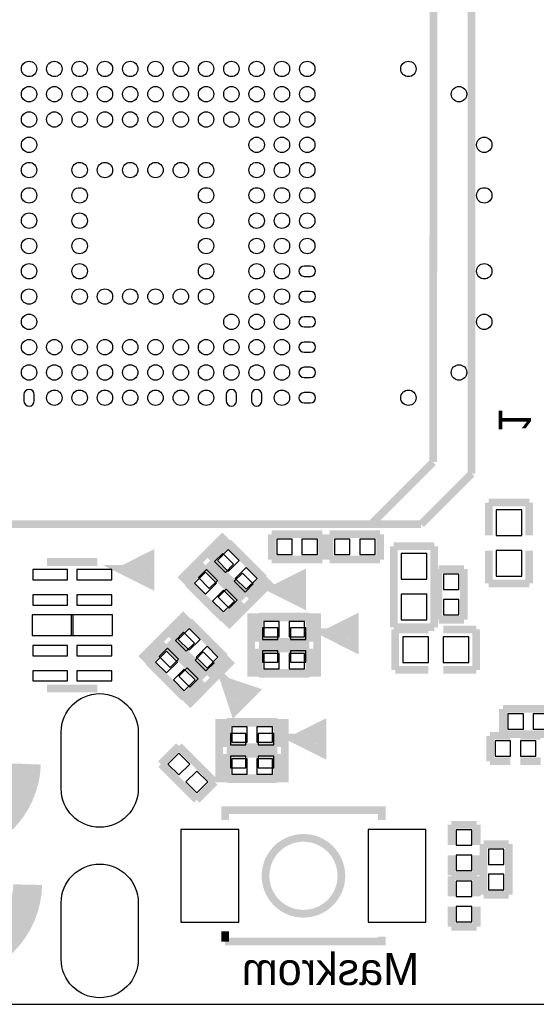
# Model space of a CAD drawing. Extents: x 0 to 65, y -0.2 to 30.2.
# Tile 2 of 237: x 13.9 to 24.2, y 0 to 19.5. Entities that reach past the tile are written whole.
import ezdxf

# ---------------------------------------------------------------- set-up
doc = ezdxf.new("R2010")
doc.units = 0
for name, color, linetype in [('BOARD_GEOMETRY_OUTLINE', 3, 'CONTINUOUS'), ('BOARD_GEOMETRY_SILKSCREEN_', 1, 'CONTINUOUS'), ('PACKAGE_GEOMETRY_SILKSCREE', 4, 'CONTINUOUS'), ('PIN_B', 5, 'CONTINUOUS')]:
    doc.layers.add(name, color=color, linetype=linetype)

msp = doc.modelspace()

# ---------------------------------------------------------------- linework, layer by layer
at = {"layer": 'BOARD_GEOMETRY_OUTLINE'}
msp.add_lwpolyline([(0, 2.802382, 0.444679), (2.5273, 0), (62.536324, 0, 0.414124), (65.001648, 2.465324), (65.001648, 27.525726, 0.414223), (62.5221, 30.005528), (2.45745, 30.005528, 0.414246), (0, 27.547824)], format="xyb", close=True, dxfattribs=at)
at = {"layer": 'BOARD_GEOMETRY_SILKSCREEN_', "const_width": 0.1524}
for points in [[(22.133052, 20.990052), (22.121114, 10.716768)], [(22.883114, 20.990052), (22.883114, 10.489946)], [(22.121114, 10.716768), (20.905216, 9.50087)], [(22.883114, 10.489946), (21.883116, 9.489948)], [(21.883116, 9.489948), (9.882886, 9.489948)]]:
    msp.add_lwpolyline(points, dxfattribs=at)
at = {"layer": 'BOARD_GEOMETRY_SILKSCREEN_', "const_width": 0.5715}
for points in [[(10.794746, 4.7498, 0.963737), (14.080998, 4.7498)], [(10.8204, 2.364994, 0.978665), (14.106144, 2.365248)]]:
    msp.add_lwpolyline(points, format="xyb", dxfattribs=at)
at = {"layer": 'PACKAGE_GEOMETRY_SILKSCREE'}
for points, const_width in [([(22.133052, 20.990052), (22.121114, 10.716768)], 0.1524), ([(22.883114, 20.990052), (22.883114, 10.489946)], 0.1524), ([(22.121114, 10.716768), (20.905216, 9.50087)], 0.1524), ([(22.883114, 10.489946), (21.883116, 9.489948)], 0.1524), ([(23.22195, 9.9187), (24.02205, 9.9187)], 0.1524), ([(23.22195, 9.268714), (23.22195, 9.9187)], 0.1524), ([(24.02205, 9.9187), (24.02205, 9.268714)], 0.1524), ([(21.883116, 9.489948), (9.882886, 9.489948)], 0.1524), ([(18.931382, 9.292336), (18.931382, 8.792464)], 0.1524), ([(19.931126, 9.292336), (18.931382, 9.292336)], 0.1524), ([(19.931126, 8.792464), (19.931126, 9.292336)], 0.1524), ([(20.074382, 9.292336), (20.074382, 8.792464)], 0.1524), ([(21.074126, 9.292336), (20.074382, 9.292336)], 0.1524), ([(21.074126, 8.792464), (21.074126, 9.292336)], 0.1524), ([(17.952974, 9.2202), (17.175226, 8.442452), (18.094452, 7.523226), (18.8722, 8.300974), (17.952974, 9.2202)], 0.1524), ([(18.071592, 9.126474), (17.718024, 8.77316)], 0.1524), ([(18.778474, 8.419592), (18.071592, 9.126474)], 0.1524), ([(16.006826, 8.5852), (16.506698, 8.835136), (16.506698, 8.335264), (16.006826, 8.5852), (16.406876, 8.5852)], 0.199898), ([(22.14245, 9.0551), (21.34235, 9.0551)], 0.1524), ([(21.34235, 9.0551), (21.34235, 7.4549)], 0.1524), ([(22.14245, 7.4549), (22.14245, 9.0551)], 0.1524), ([(23.22195, 8.3185), (23.22195, 8.968486)], 0.1524), ([(24.02205, 8.968486), (24.02205, 8.3185)], 0.1524), ([(15.485872, 8.742934), (14.485874, 8.742934)], 0.1524), ([(17.718024, 8.77316), (18.42516, 8.066024)], 0.1524), ([(18.931382, 8.792464), (19.931126, 8.792464)], 0.1524), ([(20.074382, 8.792464), (21.074126, 8.792464)], 0.1524), ([(17.62252, 8.677402), (17.268952, 8.323834)], 0.1524), ([(18.329402, 7.97052), (17.62252, 8.677402)], 0.1524), ([(19.006566, 8.201152), (19.506692, 8.451088), (19.506692, 7.951216), (19.006566, 8.201152), (19.406616, 8.201406)], 0.199898), ([(22.728936, 8.602472), (22.229064, 8.602472)], 0.1524), ([(22.229064, 8.602472), (22.229064, 7.602728)], 0.1524), ([(22.728936, 7.602728), (22.728936, 8.602472)], 0.1524), ([(17.268952, 8.323834), (17.975834, 7.616952)], 0.1524), ([(18.42516, 8.066024), (18.778474, 8.419592)], 0.1524), ([(24.02205, 8.3185), (23.22195, 8.3185)], 0.1524), ([(17.975834, 7.616952), (18.329402, 7.97052)], 0.1524), ([(17.180052, 7.661656), (16.402304, 6.883908), (17.32153, 5.964682), (18.099024, 6.74243), (17.180052, 7.661656)], 0.1524), ([(17.298416, 7.567676), (16.945102, 7.214362)], 0.1524), ([(18.005298, 6.860794), (17.298416, 7.567676)], 0.1524), ([(18.527014, 7.64921), (18.527014, 6.54939), (19.826986, 6.54939), (19.826986, 7.64921), (18.527014, 7.64921)], 0.1524), ([(18.677128, 7.666736), (18.677128, 7.166864)], 0.1524), ([(19.676872, 7.666736), (18.677128, 7.666736)], 0.1524), ([(19.676872, 7.166864), (19.676872, 7.666736)], 0.1524), ([(20.04695, 7.329424), (20.547076, 7.57936), (20.547076, 7.079234), (20.04695, 7.329424), (20.447, 7.329424)], 0.199898), ([(22.229064, 7.602728), (22.728936, 7.602728)], 0.1524), ([(21.34235, 7.4549), (22.14245, 7.4549)], 0.1524), ([(21.3741, 7.41045), (22.024086, 7.41045)], 0.1524), ([(21.3741, 6.61035), (21.3741, 7.41045)], 0.1524), ([(22.324314, 7.41045), (22.9743, 7.41045)], 0.1524), ([(22.9743, 7.41045), (22.9743, 6.61035)], 0.1524), ([(16.945102, 7.214362), (17.651984, 6.50748)], 0.1524), ([(18.677128, 7.166864), (19.676872, 7.166864)], 0.1524), ([(16.849344, 7.118858), (16.49603, 6.76529)], 0.1524), ([(17.55648, 6.411976), (16.849344, 7.118858)], 0.1524), ([(18.677128, 7.031736), (18.677128, 6.531864)], 0.1524), ([(19.676872, 7.031736), (18.677128, 7.031736)], 0.1524), ([(19.676872, 6.531864), (19.676872, 7.031736)], 0.1524), ([(16.49603, 6.76529), (17.202912, 6.058408)], 0.1524), ([(17.651984, 6.50748), (18.005298, 6.860794)], 0.1524), ([(18.028666, 6.360668), (18.559018, 6.183884), (18.205196, 5.830062), (18.028666, 6.360668), (18.311368, 6.077712)], 0.199898), ([(22.024086, 6.61035), (21.3741, 6.61035)], 0.1524), ([(22.9743, 6.61035), (22.324314, 6.61035)], 0.1524), ([(17.202912, 6.058408), (17.55648, 6.411976)], 0.1524), ([(18.677128, 6.531864), (19.676872, 6.531864)], 0.1524), ([(15.485872, 6.243066), (14.485874, 6.243066)], 0.1524), ([(24.502872, 5.837936), (23.503128, 5.837936)], 0.1524), ([(23.503128, 5.837936), (23.503128, 5.338064)], 0.1524), ([(18.042128, 5.583936), (18.042128, 5.084064)], 0.1524), ([(19.041872, 5.583936), (18.042128, 5.583936)], 0.1524), ([(19.041872, 5.084064), (19.041872, 5.583936)], 0.1524), ([(19.41195, 5.246624), (19.912076, 5.49656), (19.912076, 4.996434), (19.41195, 5.246624), (19.812, 5.246624)], 0.199898), ([(17.892014, 5.56641), (17.892014, 4.46659), (19.191986, 4.46659), (19.191986, 5.56641), (17.892014, 5.56641)], 0.1524), ([(23.648924, 5.304536), (23.249128, 5.304536)], 0.1524), ([(23.249128, 5.304536), (23.249128, 4.804664)], 0.1524), ([(23.503128, 5.338064), (24.502872, 5.338064)], 0.1524), ([(23.848822, 5.304536), (24.248618, 5.304536)], 0.1524), ([(17.095216, 5.102098), (16.741902, 4.748784)], 0.1524), ([(17.802098, 4.395216), (17.095216, 5.102098)], 0.1524), ([(18.042128, 5.084064), (19.041872, 5.084064)], 0.1524), ([(18.042128, 4.948936), (18.042128, 4.449064)], 0.1524), ([(19.041872, 4.948936), (18.042128, 4.948936)], 0.1524), ([(19.041872, 4.449064), (19.041872, 4.948936)], 0.1524), ([(23.249128, 4.804664), (23.648924, 4.804664)], 0.1524), ([(24.248872, 4.804664), (23.849076, 4.804664)], 0.1524), ([(16.741902, 4.748784), (17.448784, 4.041902)], 0.1524), ([(18.042128, 4.449064), (19.041872, 4.449064)], 0.1524), ([(17.448784, 4.041902), (17.802098, 4.395216)], 0.1524), ([(21.107908, 3.640074), (21.107908, 3.839972), (18.008092, 3.839972), (18.008092, 3.640074)], 0.1524), ([(22.483064, 3.547872), (22.982936, 3.547872)], 0.1524), ([(22.483064, 3.148076), (22.483064, 3.547872)], 0.1524), ([(22.982936, 3.547872), (22.982936, 3.148076)], 0.1524), ([(23.617936, 3.166872), (23.118064, 3.166872)], 0.1524), ([(23.118064, 3.166872), (23.118064, 2.167128)], 0.1524), ([(23.617936, 2.167128), (23.617936, 3.166872)], 0.1524), ([(22.483064, 2.947924), (22.483064, 2.548128)], 0.1524), ([(22.982936, 2.548128), (22.982936, 2.947924)], 0.1524), ([(22.483064, 2.548128), (22.982936, 2.548128)], 0.1524), ([(22.483064, 2.531872), (22.483064, 2.132076)], 0.1524), ([(22.982936, 2.531872), (22.483064, 2.531872)], 0.1524), ([(22.982936, 2.132076), (22.982936, 2.531872)], 0.1524), ([(23.118064, 2.167128), (23.617936, 2.167128)], 0.1524), ([(22.483064, 1.532128), (22.483064, 1.931924)], 0.1524), ([(22.982936, 1.931924), (22.982936, 1.532128)], 0.1524), ([(22.982936, 1.532128), (22.483064, 1.532128)], 0.1524), ([(18.008092, 1.439926), (18.008092, 1.240028)], 0.1524), ([(18.008092, 1.240028), (21.107908, 1.240028), (21.107908, 1.340104)], 0.1524)]:
    msp.add_lwpolyline(points, dxfattribs=dict(at, const_width=const_width))
at = {"layer": 'PACKAGE_GEOMETRY_SILKSCREE', "const_width": 0.1524}
msp.add_lwpolyline([(20.308062, 2.54, 1), (18.807938, 2.54, 1), (20.308062, 2.54)], format="xyb", dxfattribs=at)
at = {"layer": 'PIN_B'}
for points in [[(19.69643, 14.591792), (19.56943, 14.591792, 1), (19.56943, 14.388592), (19.69643, 14.388592, 1)], [(19.69643, 14.091666), (19.56943, 14.091666, 1), (19.56943, 13.888466), (19.69643, 13.888466, 1)], [(19.69643, 13.591794), (19.56943, 13.591794, 1), (19.56943, 13.388594), (19.69643, 13.388594, 1)], [(19.69643, 13.091668), (19.56943, 13.091668, 1), (19.56943, 12.888468), (19.69643, 12.888468, 1)], [(19.69643, 12.591796), (19.56943, 12.591796, 1), (19.56943, 12.388596), (19.69643, 12.388596, 1)], [(14.031468, 12.05357), (14.031468, 11.92657, 1), (14.234668, 11.92657), (14.234668, 12.05357, 1)], [(18.031206, 12.05357), (18.031206, 11.92657, 1), (18.234406, 11.92657), (18.234406, 12.05357, 1)], [(18.531332, 12.05357), (18.531332, 11.92657, 1), (18.734532, 11.92657), (18.734532, 12.05357, 1)], [(19.69643, 12.09167), (19.56943, 12.09167, 1), (19.56943, 11.88847), (19.69643, 11.88847, 1)], [(16.292068, 5.378704), (16.292068, 4.261104, -1), (14.768068, 4.261104), (14.768068, 5.378704, -1)], [(16.292068, 2.008886), (16.292068, 0.891286, -1), (14.768068, 0.891286), (14.768068, 2.008886, -1)]]:
    msp.add_lwpolyline(points, format="xyb", close=True, dxfattribs=at)
for points in [[(23.368, 9.26465), (23.876, 9.26465), (23.876, 9.77265), (23.368, 9.77265)], [(19.333464, 8.89), (19.333464, 9.1948), (19.028664, 9.1948), (19.028664, 8.89)], [(19.833336, 8.89), (19.833336, 9.1948), (19.528536, 9.1948), (19.528536, 8.89)], [(20.171664, 9.1948), (20.171664, 8.89), (20.476464, 8.89), (20.476464, 9.1948)], [(20.671536, 9.1948), (20.671536, 8.89), (20.976336, 8.89), (20.976336, 9.1948)], [(18.071592, 8.557634), (18.287118, 8.77316), (18.071592, 8.988686), (17.856066, 8.77316)], [(23.368, 8.46455), (23.876, 8.46455), (23.876, 8.97255), (23.368, 8.97255)], [(18.177119, 8.698467), (17.961593, 8.913993), (17.799949, 8.752349), (18.015475, 8.536823)], [(21.9964, 8.90905), (21.4884, 8.90905), (21.4884, 8.40105), (21.9964, 8.40105)], [(14.891512, 8.594598), (14.205712, 8.594598), (14.205712, 8.391398), (14.891512, 8.391398)], [(15.766288, 8.594598), (15.080488, 8.594598), (15.080488, 8.391398), (15.766288, 8.391398)], [(17.858857, 8.380205), (17.643331, 8.595731), (17.481687, 8.434087), (17.697213, 8.218561)], [(18.42516, 8.204066), (18.640686, 8.419592), (18.42516, 8.635118), (18.209634, 8.419592)], [(17.62252, 8.108562), (17.838046, 8.324088), (17.62252, 8.539614), (17.406994, 8.324088)], [(18.565993, 8.309593), (18.350467, 8.525119), (18.188823, 8.363475), (18.404349, 8.147949)], [(22.6314, 8.504936), (22.3266, 8.504936), (22.3266, 8.200136), (22.6314, 8.200136)], [(17.976088, 7.754994), (18.191614, 7.97052), (17.976088, 8.186046), (17.760562, 7.97052)], [(18.247731, 7.991331), (18.032205, 8.206857), (17.870561, 8.045213), (18.086087, 7.829687)], [(14.891512, 8.094472), (14.205712, 8.094472), (14.205712, 7.891272), (14.891512, 7.891272)], [(15.766288, 8.094472), (15.080488, 8.094472), (15.080488, 7.891272), (15.766288, 7.891272)], [(21.9964, 8.10895), (21.4884, 8.10895), (21.4884, 7.60095), (21.9964, 7.60095)], [(22.6314, 8.005064), (22.3266, 8.005064), (22.3266, 7.700264), (22.6314, 7.700264)], [(15.004796, 7.6962), (14.191996, 7.6962), (14.191996, 7.2898), (15.004796, 7.2898)], [(15.780004, 7.6962), (14.967204, 7.6962), (14.967204, 7.2898), (15.780004, 7.2898)], [(17.298416, 6.998836), (17.513942, 7.214362), (17.298416, 7.429888), (17.08289, 7.214362)], [(19.054318, 7.438644), (18.749518, 7.438644), (18.749518, 7.210044), (19.054318, 7.210044)], [(19.079464, 7.2644), (19.079464, 7.5692), (18.774664, 7.5692), (18.774664, 7.2644)], [(19.579336, 7.2644), (19.579336, 7.5692), (19.274536, 7.5692), (19.274536, 7.2644)], [(19.604482, 7.438644), (19.299682, 7.438644), (19.299682, 7.210044), (19.604482, 7.210044)], [(17.403943, 7.139669), (17.188417, 7.355195), (17.026773, 7.193551), (17.242299, 6.978025)], [(21.52015, 7.2644), (21.52015, 6.7564), (22.02815, 6.7564), (22.02815, 7.2644)], [(22.32025, 7.2644), (22.32025, 6.7564), (22.82825, 6.7564), (22.82825, 7.2644)], [(14.891512, 7.094728), (14.205712, 7.094728), (14.205712, 6.891528), (14.891512, 6.891528)], [(15.766288, 7.094728), (15.080488, 7.094728), (15.080488, 6.891528), (15.766288, 6.891528)], [(17.085681, 6.821407), (16.870155, 7.036933), (16.708511, 6.875289), (16.924037, 6.659763)], [(17.651984, 6.645268), (17.86751, 6.860794), (17.651984, 7.07632), (17.436458, 6.860794)], [(16.849344, 6.549764), (17.06487, 6.76529), (16.849344, 6.980816), (16.633818, 6.76529)], [(17.792817, 6.750795), (17.577291, 6.966321), (17.415647, 6.804677), (17.631173, 6.589151)], [(19.054318, 6.988556), (18.749518, 6.988556), (18.749518, 6.759956), (19.054318, 6.759956)], [(19.079464, 6.6294), (19.079464, 6.9342), (18.774664, 6.9342), (18.774664, 6.6294)], [(19.579336, 6.6294), (19.579336, 6.9342), (19.274536, 6.9342), (19.274536, 6.6294)], [(19.604482, 6.988556), (19.299682, 6.988556), (19.299682, 6.759956), (19.604482, 6.759956)], [(17.202912, 6.196196), (17.418438, 6.411722), (17.202912, 6.627248), (16.987386, 6.411722)], [(17.474555, 6.432533), (17.259029, 6.648059), (17.097385, 6.486415), (17.312911, 6.270889)], [(14.891512, 6.594602), (14.205712, 6.594602), (14.205712, 6.391402), (14.891512, 6.391402)], [(15.766288, 6.594602), (15.080488, 6.594602), (15.080488, 6.391402), (15.766288, 6.391402)], [(23.905464, 5.4356), (23.905464, 5.7404), (23.600664, 5.7404), (23.600664, 5.4356)], [(24.405336, 5.4356), (24.405336, 5.7404), (24.100536, 5.7404), (24.100536, 5.4356)], [(18.444464, 5.1816), (18.444464, 5.4864), (18.139664, 5.4864), (18.139664, 5.1816)], [(18.944336, 5.1816), (18.944336, 5.4864), (18.639536, 5.4864), (18.639536, 5.1816)], [(18.419318, 5.355844), (18.114518, 5.355844), (18.114518, 5.127244), (18.419318, 5.127244)], [(18.969482, 5.355844), (18.664682, 5.355844), (18.664682, 5.127244), (18.969482, 5.127244)], [(23.651464, 4.9022), (23.651464, 5.207), (23.346664, 5.207), (23.346664, 4.9022)], [(24.151336, 4.9022), (24.151336, 5.207), (23.846536, 5.207), (23.846536, 4.9022)], [(17.095216, 4.96431), (16.87969, 4.748784), (17.095216, 4.533258), (17.310742, 4.748784)], [(18.419318, 4.905756), (18.114518, 4.905756), (18.114518, 4.677156), (18.419318, 4.677156)], [(18.969482, 4.905756), (18.664682, 4.905756), (18.664682, 4.677156), (18.969482, 4.677156)], [(18.444464, 4.5466), (18.444464, 4.8514), (18.139664, 4.8514), (18.139664, 4.5466)], [(18.944336, 4.5466), (18.944336, 4.8514), (18.639536, 4.8514), (18.639536, 4.5466)], [(17.448784, 4.610742), (17.233258, 4.395216), (17.448784, 4.17969), (17.66431, 4.395216)], [(17.136618, 3.4544), (17.136618, 1.6256), (18.279618, 1.6256), (18.279618, 3.4544)], [(20.836382, 3.4544), (20.836382, 1.6256), (21.979382, 1.6256), (21.979382, 3.4544)], [(22.8854, 3.450336), (22.5806, 3.450336), (22.5806, 3.145536), (22.8854, 3.145536)], [(22.8854, 2.950464), (22.5806, 2.950464), (22.5806, 2.645664), (22.8854, 2.645664)], [(23.5204, 3.069336), (23.2156, 3.069336), (23.2156, 2.764536), (23.5204, 2.764536)], [(23.5204, 2.569464), (23.2156, 2.569464), (23.2156, 2.264664), (23.5204, 2.264664)], [(22.5806, 2.129536), (22.8854, 2.129536), (22.8854, 2.434336), (22.5806, 2.434336)], [(22.5806, 1.629664), (22.8854, 1.629664), (22.8854, 1.934464), (22.5806, 1.934464)]]:
    msp.add_lwpolyline(points, close=True, dxfattribs=at)
for centre in [(14.133068, 18.48993), (14.63294, 18.48993), (15.133066, 18.48993), (15.632938, 18.48993), (16.133064, 18.48993), (16.632936, 18.48993), (17.133062, 18.48993), (17.632934, 18.48993), (18.13306, 18.48993), (18.632932, 18.48993), (19.133058, 18.48993), (19.63293, 18.48993), (21.632926, 18.48993), (14.133068, 17.990058), (14.63294, 17.990058), (15.133066, 17.990058), (15.632938, 17.990058), (16.133064, 17.990058), (16.632936, 17.990058), (17.133062, 17.990058), (17.632934, 17.990058), (18.13306, 17.990058), (18.632932, 17.990058), (19.133058, 17.990058), (19.63293, 17.990058), (22.632924, 17.990058), (14.133068, 17.489932), (14.63294, 17.489932), (15.133066, 17.489932), (15.632938, 17.489932), (16.133064, 17.489932), (16.632936, 17.489932), (17.133062, 17.489932), (17.632934, 17.489932), (18.13306, 17.489932), (18.632932, 17.489932), (19.133058, 17.489932), (19.63293, 17.489932), (14.133068, 16.99006), (18.632932, 16.99006), (19.133058, 16.99006), (19.63293, 16.99006), (23.13305, 16.99006), (14.133068, 16.489934), (15.133066, 16.489934), (15.632938, 16.489934), (16.133064, 16.489934), (16.632936, 16.489934), (17.133062, 16.489934), (17.632934, 16.489934), (18.632932, 16.489934), (19.133058, 16.489934), (19.63293, 16.489934), (14.133068, 15.990062), (15.133066, 15.990062), (17.632934, 15.990062), (18.632932, 15.990062), (19.133058, 15.990062), (19.63293, 15.990062), (23.13305, 15.990062), (14.133068, 15.489936), (15.133066, 15.489936), (17.632934, 15.489936), (18.632932, 15.489936), (19.133058, 15.489936), (19.63293, 15.489936), (14.133068, 14.990064), (15.133066, 14.990064), (17.632934, 14.990064), (18.632932, 14.990064), (19.133058, 14.990064), (19.63293, 14.990064), (14.133068, 14.489938), (15.133066, 14.489938), (17.632934, 14.489938), (18.632932, 14.489938), (19.133058, 14.489938), (23.13305, 14.489938), (14.133068, 13.990066), (15.133066, 13.990066), (15.632938, 13.990066), (16.133064, 13.990066), (16.632936, 13.990066), (17.133062, 13.990066), (17.632934, 13.990066), (18.632932, 13.990066), (19.133058, 13.990066), (14.133068, 13.48994), (18.13306, 13.48994), (18.632932, 13.48994), (19.133058, 13.48994), (23.13305, 13.48994), (14.133068, 12.990068), (14.63294, 12.990068), (15.133066, 12.990068), (15.632938, 12.990068), (16.133064, 12.990068), (16.632936, 12.990068), (17.133062, 12.990068), (17.632934, 12.990068), (18.13306, 12.990068), (18.632932, 12.990068), (19.133058, 12.990068), (14.133068, 12.489942), (14.63294, 12.489942), (15.133066, 12.489942), (15.632938, 12.489942), (16.133064, 12.489942), (16.632936, 12.489942), (17.133062, 12.489942), (17.632934, 12.489942), (18.13306, 12.489942), (18.632932, 12.489942), (19.133058, 12.489942), (22.632924, 12.489942), (14.63294, 11.99007), (15.133066, 11.99007), (15.632938, 11.99007), (16.133064, 11.99007), (16.632936, 11.99007), (17.133062, 11.99007), (17.632934, 11.99007), (19.133058, 11.99007), (21.632926, 11.99007)]:
    msp.add_circle(centre, 0.1524, dxfattribs=at)

# ---------------------------------------------------------------- texts
at = {"layer": 'BOARD_GEOMETRY_SILKSCREEN_', "text_generation_flag": 2, "width": 1.004}
msp.add_text('Maskrom', height=0.635, dxfattribs=at).set_placement((21.844, 0.381))
at = {"layer": 'PACKAGE_GEOMETRY_SILKSCREE', "text_generation_flag": 2, "width": 1.004}
msp.add_text('1', height=0.635, rotation=270, dxfattribs=at).set_placement((23.4188, 11.303))

doc.saveas('drawing.dxf')
